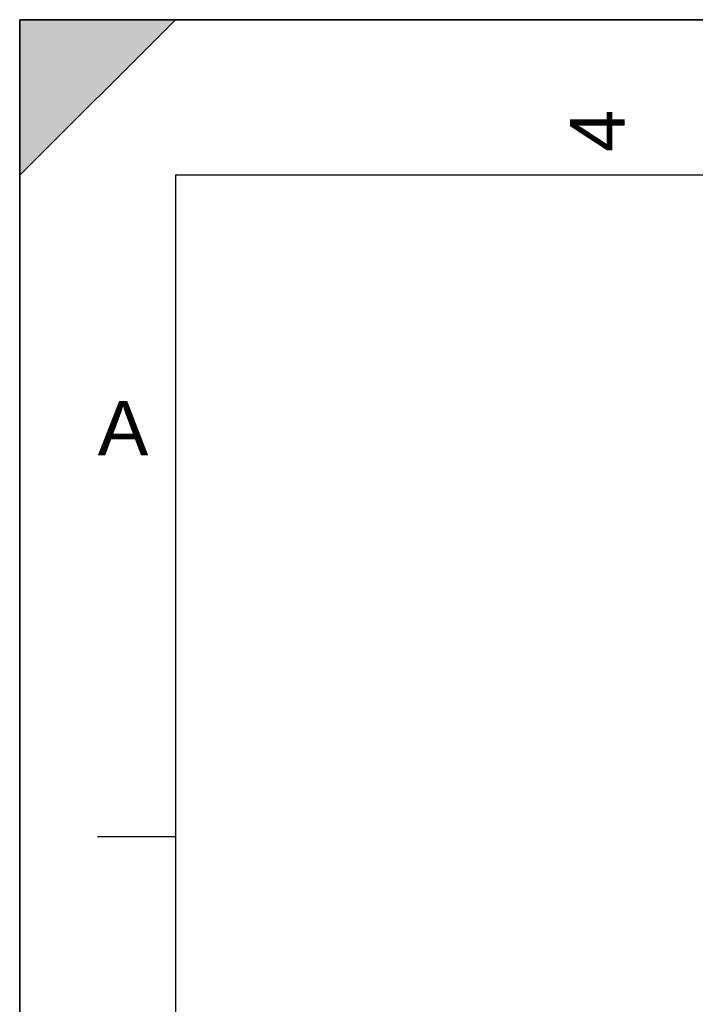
# Model space of a CAD drawing. Header units: millimetres. Extents: x 0 to 297, y 0 to 210.
# Tile 115 of 256: x 0 to 43, y 147 to 210. Entities that reach past the tile are written whole.
import ezdxf

# ---------------------------------------------------------------- set-up
doc = ezdxf.new("R2010")
doc.units = ezdxf.units.MM
doc.header["$LTSCALE"] = 16.335
doc.layers.get('0').update_dxf_attribs({"linetype": 'CONTINUOUS'})
doc.styles.add('TEXTSTYLE_2', font='arial.ttf')

# ---------------------------------------------------------------- blocks, each defined once
blk = doc.blocks.new('MARGEA4_BL0', base_point=(148.514, 105.014))
at = {"color": 7, "linetype": 'Continuous'}
for p, q in [((297.014, 210.014), (0.014, 210.014)), ((0.014, 0.014), (0.014, 210.014)), ((0.014, 200.014), (10.014, 210.014)), ((10.014, 210.014), (0.014, 210.014)), ((0.014, 210.014), (0.014, 200.014)), ((0.014, 0.014), (0.014, 210.014)), ((0.014, 210.014), (0.014, 0.014)), ((0.014, 200.014), (10.014, 210.014)), ((287.014, 200.014), (10.014, 200.014)), ((10.014, 200.014), (10.014, 10.014)), ((5.014, 157.514), (10.014, 157.514))]:
    blk.add_line(p, q, dxfattribs=at)
blk.add_solid([(0.014, 200.014), (10.014, 210.014), (0.014, 210.014)], dxfattribs=at)
at = {"color": 5, "linetype": 'Continuous', "style": 'TEXTSTYLE_2', "oblique": 0.00002}
blk.add_text('4', height=3.5, rotation=90, dxfattribs=at).set_placement((38.889, 201.514))
blk.add_text('A', height=3.5, dxfattribs=at).set_placement((5.014, 182.014))

msp = doc.modelspace()

# ---------------------------------------------------------------- linework, layer by layer
at = {"color": 7, "linetype": 'Continuous'}
for p, q in [((0, 0), (0, 210)), ((0, 210), (297, 210))]:
    msp.add_line(p, q, dxfattribs=at)

# ---------------------------------------------------------------- block references
at = {"color": 2, "linetype": 'Continuous'}
msp.add_blockref('MARGEA4_BL0', (148.514, 105.014), dxfattribs=at)

doc.saveas('drawing.dxf')
